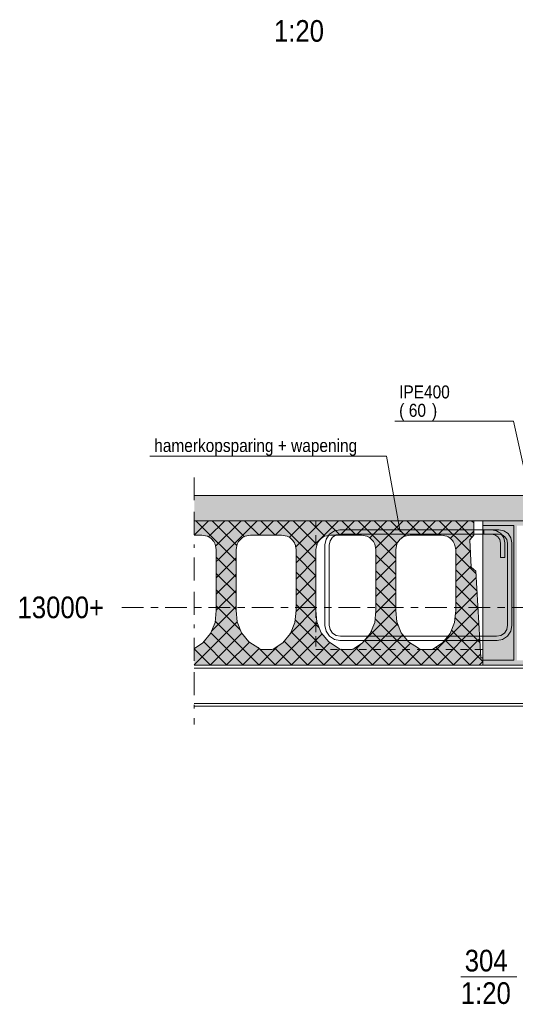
# Model space of a CAD drawing. Header units: millimetres. Extents: x -931 to -90, y -1396 to -802.
# Tile 27 of 29: x -256 to -187, y -1084 to -948. Entities that reach past the tile are written whole.
import ezdxf

# ---------------------------------------------------------------- set-up
doc = ezdxf.new("R2010")
doc.units = ezdxf.units.MM
for name, pattern in [('XKITLINE00', [0]), ('XKITLINE01', [4, 1, -1, 1, -1]), ('XKITLINE03', [6, 3, -1, 1, -1])]:
    doc.linetypes.add(name, pattern=pattern)
for name, color, linetype, lineweight in [('Grafisch object', 3, 'Continuous', 0), ('Onderdeel', 2, 'Continuous', 0), ('Onderdeel label', 2, 'Continuous', 0), ('Overige objecten', 7, 'Continuous', 0), ('Stramien', 4, 'Continuous', 0), ('Tekst', 7, 'Continuous', 0), ('Wapeningsstaaf', 6, 'Continuous', 0)]:
    doc.layers.add(name, color=color, linetype=linetype, lineweight=lineweight)
doc.styles.add('ARIAL', font='arial.ttf')

msp = doc.modelspace()

# ---------------------------------------------------------------- hatches: boundary and pattern name
at = {"layer": 'Onderdeel'}
for points in [[(-191.65, -1017.31), (-231.61, -1017.31), (-231.61, -1013.81), (-191.65, -1013.81)], [(-182.65, -1017.31), (-191.65, -1017.31), (-191.65, -1013.81), (-182.65, -1013.81)], [(-187.36, -1017.98), (-191.65, -1017.98), (-191.65, -1017.31), (-182.65, -1017.31), (-182.65, -1017.98), (-186.93, -1017.98), (-186.93, -1036.63), (-182.65, -1036.63), (-182.65, -1037.31), (-191.65, -1037.31), (-191.65, -1036.63), (-187.36, -1036.63)], [(-187.36, -1036.63), (-191.65, -1036.63), (-191.65, -1017.98), (-187.36, -1017.98)]]:
    msp.add_hatch(color=256, dxfattribs=at).paths.add_polyline_path(points, flags=17)
h = msp.add_hatch(color=256, dxfattribs=at)
h.paths.add_polyline_path([(-230.55, -1019.31), (-231.61, -1019.31), (-231.61, -1017.31), (-192.9, -1017.31), (-192.9, -1019.31), (-193.46, -1019.94), (-193.24, -1023.73), (-192.6, -1024.3), (-191.9, -1036.31), (-191.65, -1036.31), (-191.65, -1036.81), (-192.15, -1037.31), (-231.61, -1037.31), (-231.61, -1035.04), (-231.58, -1035.02), (-230.39, -1034.22), (-229.34, -1032.94), (-228.71, -1031.4), (-228.55, -1029.75), (-228.55, -1029.73), (-228.55, -1029.7), (-228.55, -1021.31), (-228.7, -1020.54), (-229.13, -1019.89), (-229.78, -1019.46)], flags=17)
h.paths.add_polyline_path([(-224.56, -1019.46), (-225.21, -1019.89), (-225.65, -1020.54), (-225.8, -1021.31), (-225.8, -1029.74), (-225.67, -1031.33), (-225.06, -1032.83), (-224.03, -1034.07), (-222.67, -1034.94), (-222.56, -1035.03), (-222.43, -1035.1), (-222.29, -1035.14), (-222.15, -1035.15), (-220.95, -1035.15), (-220.84, -1035.14), (-220.73, -1035.12), (-220.63, -1035.08), (-220.53, -1035.02), (-219.34, -1034.22), (-218.29, -1032.94), (-217.66, -1031.4), (-217.5, -1029.75), (-217.5, -1029.73), (-217.5, -1029.7), (-217.5, -1021.31), (-217.65, -1020.54), (-218.08, -1019.89), (-218.73, -1019.46), (-219.5, -1019.31), (-223.8, -1019.31)])
h.paths.add_polyline_path([(-213.51, -1019.46), (-214.16, -1019.89), (-214.6, -1020.54), (-214.75, -1021.31), (-214.75, -1029.74), (-214.62, -1031.33), (-214.01, -1032.83), (-212.98, -1034.07), (-211.62, -1034.94), (-211.51, -1035.03), (-211.38, -1035.1), (-211.24, -1035.14), (-211.1, -1035.15), (-209.9, -1035.15), (-209.79, -1035.14), (-209.68, -1035.12), (-209.58, -1035.08), (-209.48, -1035.02), (-208.29, -1034.22), (-207.24, -1032.94), (-206.61, -1031.4), (-206.45, -1029.75), (-206.45, -1029.73), (-206.45, -1029.7), (-206.45, -1021.31), (-206.6, -1020.54), (-207.03, -1019.89), (-207.68, -1019.46), (-208.45, -1019.31), (-212.75, -1019.31)])
h.paths.add_polyline_path([(-202.46, -1019.46), (-203.11, -1019.89), (-203.55, -1020.54), (-203.7, -1021.31), (-203.7, -1029.74), (-203.57, -1031.33), (-202.96, -1032.83), (-201.93, -1034.07), (-200.57, -1034.94), (-200.46, -1035.03), (-200.33, -1035.1), (-200.19, -1035.14), (-200.05, -1035.15), (-198.85, -1035.15), (-198.74, -1035.14), (-198.63, -1035.12), (-198.53, -1035.08), (-198.43, -1035.02), (-197.24, -1034.22), (-196.19, -1032.94), (-195.56, -1031.4), (-195.4, -1029.75), (-195.4, -1029.73), (-195.4, -1029.7), (-195.4, -1021.31), (-195.55, -1020.54), (-195.98, -1019.89), (-196.63, -1019.46), (-197.4, -1019.31), (-201.7, -1019.31)])

# ---------------------------------------------------------------- linework, layer by layer
at = {"layer": 'Grafisch object', "linetype": 'XKITLINE00', "lineweight": 0}
for p, q in [((-231.61, -1011.31), (-231.61, -1014.48)), ((-231.61, -1016.07), (-231.61, -1019.24)), ((-231.61, -1020.58), (-231.61, -1021.08)), ((-231.61, -1022.42), (-231.61, -1025.59)), ((-231.61, -1027.18), (-231.61, -1030.36)), ((-231.61, -1031.69), (-231.61, -1032.19)), ((-231.61, -1033.53), (-231.61, -1036.71)), ((-231.61, -1038.29), (-231.61, -1041.47)), ((-231.61, -1042.81), (-231.61, -1043.31)), ((-231.61, -1044.64), (-231.61, -1045.51))]:
    msp.add_line(p, q, dxfattribs=at)
at = {"layer": 'Onderdeel', "linetype": 'XKITLINE00', "lineweight": 0}
for p, q in [((-231.61, -1013.81), (-191.65, -1013.81)), ((-191.65, -1013.81), (-182.65, -1013.81)), ((-231.61, -1019.31), (-229.61, -1017.31)), ((-231.61, -1017.31), (-191.65, -1017.31)), ((-231.61, -1017.31), (-192.9, -1017.31)), ((-230.49, -1018.18), (-231.37, -1017.31)), ((-225.8, -1022.87), (-230.49, -1018.18)), ((-229.62, -1019.56), (-227.37, -1017.31)), ((-225.69, -1020.74), (-229.12, -1017.31)), ((-228.64, -1020.83), (-225.12, -1017.31)), ((-228.24, -1022.67), (-222.88, -1017.31)), ((-224.66, -1019.52), (-226.88, -1017.31)), ((-222.63, -1019.31), (-224.63, -1017.31)), ((-222.63, -1019.31), (-220.63, -1017.31)), ((-220.39, -1019.31), (-222.39, -1017.31)), ((-220.39, -1019.31), (-218.39, -1017.31)), ((-214.75, -1022.7), (-220.14, -1017.31)), ((-218.47, -1019.63), (-216.14, -1017.31)), ((-214.61, -1020.6), (-217.9, -1017.31)), ((-217.56, -1020.97), (-213.9, -1017.31)), ((-217.5, -1023.15), (-211.65, -1017.31)), ((-213.5, -1019.46), (-215.65, -1017.31)), ((-211.41, -1019.31), (-213.41, -1017.31)), ((-211.41, -1019.31), (-209.41, -1017.31)), ((-209.16, -1019.31), (-211.16, -1017.31)), ((-209.16, -1019.31), (-207.16, -1017.31)), ((-203.7, -1022.52), (-208.92, -1017.31)), ((-207.31, -1019.7), (-204.92, -1017.31)), ((-203.5, -1020.47), (-206.67, -1017.31)), ((-206.49, -1021.12), (-202.67, -1017.31)), ((-202.31, -1019.43), (-204.43, -1017.31)), ((-202.81, -1019.69), (-200.43, -1017.31)), ((-200.18, -1019.31), (-202.18, -1017.31)), ((-200.18, -1019.31), (-198.18, -1017.31)), ((-197.94, -1019.31), (-199.94, -1017.31)), ((-197.94, -1019.31), (-195.94, -1017.31)), ((-193.36, -1021.64), (-197.69, -1017.31)), ((-196.16, -1019.77), (-193.69, -1017.31)), ((-193.16, -1019.6), (-195.45, -1017.31)), ((-192.9, -1017.61), (-193.2, -1017.31)), ((-192.9, -1017.31), (-192.9, -1019.31)), ((-191.65, -1017.31), (-182.65, -1017.31)), ((-191.65, -1017.98), (-191.65, -1017.31)), ((-191.65, -1017.31), (-191.65, -1017.31)), ((-182.65, -1017.31), (-191.65, -1017.31)), ((-187.36, -1017.98), (-191.65, -1017.98)), ((-191.65, -1036.63), (-191.65, -1017.98)), ((-191.65, -1017.98), (-191.65, -1017.98)), ((-191.65, -1017.98), (-187.36, -1017.98)), ((-187.36, -1036.63), (-187.36, -1017.98)), ((-187.36, -1017.98), (-187.36, -1017.98)), ((-187.36, -1017.98), (-187.36, -1036.63)), ((-231.61, -1019.31), (-231.61, -1019.31)), ((-231.61, -1019.31), (-231.61, -1019.31)), ((-231.61, -1019.31), (-231.61, -1019.31)), ((-231.61, -1019.31), (-230.55, -1019.31)), ((-230.55, -1019.31), (-229.78, -1019.46)), ((-224.56, -1019.46), (-223.8, -1019.31)), ((-223.8, -1019.31), (-219.5, -1019.31)), ((-219.5, -1019.31), (-218.73, -1019.46)), ((-213.51, -1019.46), (-212.75, -1019.31)), ((-212.75, -1019.31), (-208.45, -1019.31)), ((-208.45, -1019.31), (-207.68, -1019.46)), ((-202.46, -1019.46), (-201.7, -1019.31)), ((-201.7, -1019.31), (-197.4, -1019.31)), ((-197.4, -1019.31), (-196.63, -1019.46)), ((-195.41, -1021.27), (-192.9, -1018.76)), ((-192.9, -1019.31), (-193.46, -1019.94)), ((-193.46, -1019.94), (-193.46, -1019.94)), ((-193.46, -1019.94), (-193.24, -1023.73)), ((-192.9, -1019.31), (-192.9, -1019.31)), ((-228.7, -1020.54), (-228.55, -1021.31)), ((-228.55, -1029.7), (-228.55, -1021.31)), ((-225.8, -1021.31), (-225.65, -1020.54)), ((-225.8, -1029.72), (-225.8, -1021.31)), ((-217.65, -1020.54), (-217.5, -1021.31)), ((-217.5, -1029.7), (-217.5, -1021.31)), ((-214.75, -1021.31), (-214.6, -1020.54)), ((-214.75, -1021.3), (-214.75, -1029.74)), ((-214.75, -1029.72), (-214.75, -1021.31)), ((-206.6, -1020.54), (-206.45, -1021.31)), ((-206.45, -1023.33), (-203.32, -1020.2)), ((-206.45, -1029.7), (-206.45, -1021.31)), ((-203.7, -1021.31), (-203.55, -1020.54)), ((-203.7, -1029.72), (-203.7, -1021.31)), ((-195.55, -1020.54), (-195.4, -1021.31)), ((-195.4, -1029.7), (-195.4, -1021.31)), ((-225.8, -1025.12), (-228.55, -1022.37)), ((-228.55, -1022.98), (-228.24, -1022.67)), ((-227.12, -1023.8), (-225.8, -1022.47)), ((-214.75, -1024.94), (-217.5, -1022.19)), ((-217.5, -1025.4), (-214.75, -1022.65)), ((-203.7, -1024.77), (-206.45, -1022.02)), ((-195.4, -1023.5), (-193.37, -1021.48)), ((-192.58, -1024.66), (-195.4, -1021.84)), ((-228.55, -1025.22), (-227.12, -1023.8)), ((-206.45, -1025.57), (-203.7, -1022.82)), ((-195.4, -1025.75), (-193.24, -1023.59)), ((-193.24, -1023.73), (-193.24, -1023.73)), ((-193.24, -1023.73), (-192.6, -1024.3)), ((-225.8, -1027.36), (-228.55, -1024.61)), ((-228.55, -1027.47), (-226, -1024.92)), ((-226, -1024.92), (-225.8, -1024.72)), ((-214.75, -1027.19), (-217.5, -1024.44)), ((-217.5, -1027.64), (-214.75, -1024.89)), ((-203.7, -1027.01), (-206.45, -1024.26)), ((-206.45, -1027.82), (-203.7, -1025.07)), ((-192.44, -1027.05), (-195.4, -1024.09)), ((-195.4, -1027.99), (-192.55, -1025.15)), ((-192.6, -1024.3), (-192.6, -1024.3)), ((-192.6, -1024.3), (-191.9, -1036.31)), ((-214.75, -1029.43), (-217.5, -1026.68)), ((-203.7, -1029.26), (-206.45, -1026.51)), ((-192.3, -1029.43), (-195.4, -1026.33)), ((-225.8, -1029.61), (-228.55, -1026.86)), ((-228.55, -1029.72), (-225.8, -1026.96)), ((-217.52, -1029.91), (-214.75, -1027.14)), ((-206.49, -1030.1), (-203.7, -1027.31)), ((-195.46, -1030.3), (-192.43, -1027.27)), ((-229.22, -1032.62), (-225.8, -1029.21)), ((-225.22, -1032.44), (-228.55, -1029.1)), ((-218.14, -1032.78), (-214.75, -1029.38)), ((-214.29, -1032.14), (-217.5, -1028.93)), ((-203.36, -1031.84), (-206.45, -1028.75)), ((-200.22, -1037.31), (-192.3, -1029.39)), ((-192.16, -1031.82), (-195.4, -1028.58)), ((-228.71, -1031.4), (-228.55, -1029.75)), ((-228.55, -1029.7), (-228.55, -1029.71)), ((-228.55, -1029.71), (-228.55, -1029.73)), ((-228.55, -1029.73), (-228.55, -1029.74)), ((-228.55, -1029.74), (-228.55, -1029.75)), ((-225.8, -1029.73), (-225.8, -1029.72)), ((-225.8, -1029.72), (-225.8, -1029.72)), ((-225.8, -1029.74), (-225.8, -1029.73)), ((-225.8, -1029.73), (-225.8, -1029.73)), ((-225.67, -1031.33), (-225.8, -1029.74)), ((-217.66, -1031.4), (-217.5, -1029.75)), ((-217.5, -1029.7), (-217.5, -1029.71)), ((-217.5, -1029.71), (-217.5, -1029.73)), ((-217.5, -1029.73), (-217.5, -1029.74)), ((-217.5, -1029.74), (-217.5, -1029.75)), ((-214.75, -1029.73), (-214.75, -1029.72)), ((-214.75, -1029.72), (-214.75, -1029.72)), ((-214.75, -1029.74), (-214.75, -1029.73)), ((-214.75, -1029.73), (-214.75, -1029.73)), ((-214.62, -1031.33), (-214.75, -1029.74)), ((-207.99, -1033.85), (-203.7, -1029.56)), ((-206.61, -1031.4), (-206.45, -1029.75)), ((-206.45, -1029.7), (-206.45, -1029.71)), ((-206.45, -1029.71), (-206.45, -1029.73)), ((-206.45, -1029.73), (-206.45, -1029.74)), ((-206.45, -1029.74), (-206.45, -1029.75)), ((-203.7, -1029.73), (-203.7, -1029.72)), ((-203.7, -1029.72), (-203.7, -1029.72)), ((-203.7, -1029.74), (-203.7, -1029.73)), ((-203.7, -1029.73), (-203.7, -1029.73)), ((-203.57, -1031.33), (-203.7, -1029.74)), ((-195.56, -1031.4), (-195.4, -1029.75)), ((-192.02, -1034.2), (-195.5, -1030.72)), ((-195.4, -1029.7), (-195.4, -1029.71)), ((-195.4, -1029.71), (-195.4, -1029.73)), ((-195.4, -1029.73), (-195.4, -1029.74)), ((-195.4, -1029.74), (-195.4, -1029.75)), ((-231.61, -1037.27), (-225.66, -1031.32)), ((-228.71, -1031.4), (-229.34, -1032.94)), ((-222.59, -1037.31), (-228.69, -1031.2)), ((-225.06, -1032.83), (-225.67, -1031.33)), ((-217.66, -1031.4), (-218.29, -1032.94)), ((-211.37, -1037.31), (-217.63, -1031.04)), ((-217.02, -1033.9), (-214.57, -1031.45)), ((-214.01, -1032.83), (-214.62, -1031.33)), ((-209.2, -1037.31), (-203.47, -1031.57)), ((-206.61, -1031.4), (-207.24, -1032.94)), ((-200.14, -1037.31), (-206.56, -1030.88)), ((-202.96, -1032.83), (-203.57, -1031.33)), ((-197.98, -1037.31), (-192.18, -1031.51)), ((-195.56, -1031.4), (-196.19, -1032.94)), ((-229.34, -1032.94), (-230.39, -1034.22)), ((-229.41, -1037.31), (-225, -1032.9)), ((-224.84, -1037.31), (-229.3, -1032.84)), ((-224.03, -1034.07), (-225.06, -1032.83)), ((-218.29, -1032.94), (-219.34, -1034.22)), ((-218.3, -1032.94), (-218.14, -1032.78)), ((-213.61, -1037.31), (-218.2, -1032.71)), ((-215.9, -1035.02), (-213.87, -1032.99)), ((-212.98, -1034.07), (-214.01, -1032.83)), ((-207.24, -1032.94), (-208.29, -1034.22)), ((-202.39, -1037.31), (-207.1, -1032.59)), ((-206.96, -1037.31), (-202.74, -1033.09)), ((-201.93, -1034.07), (-202.96, -1032.83)), ((-196.19, -1032.94), (-197.24, -1034.22)), ((-191.65, -1036.81), (-196, -1032.47)), ((-231.58, -1035.02), (-230.39, -1034.22)), ((-227.08, -1037.31), (-230.29, -1034.1)), ((-227.16, -1037.31), (-223.96, -1034.11)), ((-224.03, -1034.07), (-222.67, -1034.94)), ((-220.35, -1037.31), (-222.77, -1034.88)), ((-222.67, -1037.31), (-220.09, -1034.72)), ((-222.56, -1035.03), (-222.67, -1034.94)), ((-220.53, -1035.02), (-219.34, -1034.22)), ((-220.43, -1037.31), (-217.02, -1033.9)), ((-215.86, -1037.31), (-219.16, -1034)), ((-214.77, -1036.14), (-212.81, -1034.18)), ((-212.98, -1034.07), (-211.62, -1034.94)), ((-211.51, -1035.03), (-211.62, -1034.94)), ((-211.45, -1037.31), (-208.5, -1034.36)), ((-209.48, -1035.02), (-208.29, -1034.22)), ((-206.88, -1037.31), (-209.29, -1034.89)), ((-204.63, -1037.31), (-208.03, -1033.9)), ((-204.71, -1037.31), (-201.65, -1034.25)), ((-201.93, -1034.07), (-200.57, -1034.94)), ((-200.46, -1035.03), (-200.57, -1034.94)), ((-198.43, -1035.02), (-197.24, -1034.22)), ((-195.65, -1037.31), (-198.13, -1034.82)), ((-193.41, -1037.31), (-196.9, -1033.81)), ((-195.73, -1037.31), (-192.06, -1033.63)), ((-231.61, -1035.04), (-231.58, -1035.02)), ((-229.33, -1037.31), (-231.6, -1035.04)), ((-224.92, -1037.31), (-222.61, -1035)), ((-222.43, -1035.1), (-222.56, -1035.03)), ((-222.29, -1035.14), (-222.43, -1035.1)), ((-222.15, -1035.15), (-222.29, -1035.14)), ((-222.15, -1035.15), (-220.95, -1035.15)), ((-220.84, -1035.14), (-220.95, -1035.15)), ((-220.73, -1035.12), (-220.84, -1035.14)), ((-220.63, -1035.08), (-220.73, -1035.12)), ((-220.53, -1035.02), (-220.63, -1035.08)), ((-218.1, -1037.31), (-220.44, -1034.96)), ((-218.18, -1037.31), (-215.9, -1035.02)), ((-215.94, -1037.31), (-214.77, -1036.14)), ((-213.65, -1037.27), (-211.45, -1035.06)), ((-211.38, -1035.1), (-211.51, -1035.03)), ((-211.24, -1035.14), (-211.38, -1035.1)), ((-209.12, -1037.31), (-211.31, -1035.12)), ((-211.1, -1035.15), (-211.24, -1035.14)), ((-211.1, -1035.15), (-209.9, -1035.15)), ((-209.79, -1035.14), (-209.9, -1035.15)), ((-209.68, -1035.12), (-209.79, -1035.14)), ((-209.58, -1035.08), (-209.68, -1035.12)), ((-209.48, -1035.02), (-209.58, -1035.08)), ((-202.47, -1037.31), (-200.28, -1035.12)), ((-200.33, -1035.1), (-200.46, -1035.03)), ((-200.19, -1035.14), (-200.33, -1035.1)), ((-200.05, -1035.15), (-200.19, -1035.14)), ((-197.9, -1037.31), (-200.05, -1035.15)), ((-200.05, -1035.15), (-198.85, -1035.15)), ((-198.74, -1035.14), (-198.85, -1035.15)), ((-198.63, -1035.12), (-198.74, -1035.14)), ((-198.53, -1035.08), (-198.63, -1035.12)), ((-198.43, -1035.02), (-198.53, -1035.08)), ((-193.48, -1037.31), (-191.93, -1035.75)), ((-191.97, -1035.16), (-191.65, -1035.16)), ((-191.9, -1036.31), (-191.9, -1036.31)), ((-191.9, -1036.31), (-191.65, -1036.31)), ((-191.65, -1036.31), (-191.65, -1036.81)), ((-231.61, -1037.31), (-192.15, -1037.31)), ((-231.57, -1037.31), (-231.57, -1037.3)), ((-213.69, -1037.31), (-213.65, -1037.27)), ((-191.65, -1036.81), (-192.15, -1037.31)), ((-192.15, -1037.31), (-191.65, -1037.31)), ((-192.15, -1037.31), (-192.15, -1037.31)), ((-191.65, -1037.31), (-191.65, -1036.63)), ((-191.65, -1036.63), (-191.65, -1036.63)), ((-191.65, -1036.63), (-187.36, -1036.63)), ((-187.36, -1036.63), (-191.65, -1036.63)), ((-191.65, -1036.81), (-191.65, -1036.81)), ((-182.65, -1037.31), (-191.65, -1037.31)), ((-187.36, -1036.63), (-187.36, -1036.63)), ((-141.4, -1037.71), (-231.61, -1037.71)), ((-141.4, -1042.61), (-231.61, -1042.61)), ((-141.4, -1043.01), (-231.61, -1043.01))]:
    msp.add_line(p, q, dxfattribs=at)
at = {"layer": 'Onderdeel', "linetype": 'XKITLINE01', "lineweight": 0}
for p, q in [((-191.65, -1017.31), (-214.75, -1017.31)), ((-214.75, -1017.31), (-214.75, -1035.16)), ((-214.75, -1017.31), (-214.75, -1021.3)), ((-191.65, -1017.31), (-191.65, -1017.31)), ((-191.65, -1017.31), (-191.65, -1035.16)), ((-191.65, -1017.31), (-191.65, -1035.16)), ((-214.75, -1029.74), (-214.75, -1035.16)), ((-214.75, -1035.16), (-191.97, -1035.16)), ((-191.65, -1035.16), (-191.65, -1035.16)), ((-191.65, -1035.16), (-191.65, -1035.16)), ((-191.65, -1035.16), (-191.65, -1035.16)), ((-231.61, -1037.31), (-192.15, -1037.31)), ((-141.4, -1037.31), (-191.65, -1037.31)), ((-191.65, -1037.31), (-182.65, -1037.31))]:
    msp.add_line(p, q, dxfattribs=at)
at = {"layer": 'Onderdeel', "linetype": 'XKITLINE00', "lineweight": 0}
for centre, start, end in [((-230.55, -1021.31), 22.5, 67.5), ((-223.8, -1021.31), 112.5, 157.5), ((-219.5, -1021.31), 22.5, 67.5), ((-212.75, -1021.31), 112.5, 157.5), ((-208.45, -1021.31), 22.5, 67.5), ((-201.7, -1021.31), 112.5, 157.5), ((-197.4, -1021.31), 22.5, 67.5)]:
    msp.add_arc(centre, 2, start, end, dxfattribs=at)
at = {"layer": 'Onderdeel label', "linetype": 'XKITLINE00', "lineweight": 0}
for p in [(-203.83, -1003.52), (-184.23, -1017.81)]:
    msp.add_line(p, (-187.4, -1003.52), dxfattribs=at)
at = {"layer": 'Overige objecten', "linetype": 'XKITLINE00', "lineweight": 0}
msp.add_line((-194.7, -1080.48), (-186.92, -1080.48), dxfattribs=at)
at = {"layer": 'Stramien', "linetype": 'XKITLINE03', "lineweight": 0}
msp.add_line((-241.61, -1029.31), (-125.55, -1029.31), dxfattribs=at)
at = {"layer": 'Tekst', "linetype": 'XKITLINE00', "lineweight": 0}
for p in [(-237.74, -1008.39), (-203.1, -1018.86)]:
    msp.add_line(p, (-204.98, -1008.39), dxfattribs=at)
at = {"layer": 'Wapeningsstaaf', "linetype": 'XKITLINE00', "lineweight": 0}
for p, q in [((-212.2, -1018.71), (-211.43, -1018.56)), ((-212.2, -1018.71), (-211.43, -1018.56)), ((-212.2, -1018.71), (-211.43, -1018.56)), ((-212.2, -1018.71), (-211.43, -1018.56)), ((-211.43, -1018.56), (-190.43, -1018.56)), ((-211.43, -1018.56), (-190.43, -1018.56)), ((-211.43, -1018.56), (-190.43, -1018.56)), ((-211.43, -1018.56), (-190.43, -1018.56)), ((-191.49, -1019.16), (-191.49, -1018.56)), ((-191.49, -1018.56), (-189.43, -1018.56)), ((-191.49, -1019.16), (-191.49, -1018.56)), ((-191.49, -1018.56), (-189.43, -1018.56)), ((-191.49, -1019.16), (-191.49, -1018.56)), ((-191.49, -1018.56), (-189.43, -1018.56)), ((-191.49, -1019.16), (-191.49, -1018.56)), ((-191.49, -1018.56), (-189.43, -1018.56)), ((-190.43, -1018.56), (-189.75, -1018.69)), ((-190.43, -1018.56), (-189.75, -1018.69)), ((-190.43, -1018.56), (-189.75, -1018.69)), ((-190.43, -1018.56), (-189.75, -1018.69)), ((-189.43, -1018.56), (-188.75, -1018.69)), ((-189.43, -1018.56), (-188.75, -1018.69)), ((-189.43, -1018.56), (-188.75, -1018.69)), ((-189.43, -1018.56), (-188.75, -1018.69)), ((-213.5, -1020.63), (-213.34, -1019.85)), ((-213.5, -1020.63), (-213.34, -1019.85)), ((-213.5, -1020.63), (-213.34, -1019.85)), ((-213.5, -1020.63), (-213.34, -1019.85)), ((-213.34, -1019.85), (-212.89, -1019.17)), ((-213.34, -1019.85), (-212.89, -1019.17)), ((-213.34, -1019.85), (-212.89, -1019.17)), ((-213.34, -1019.85), (-212.89, -1019.17)), ((-212.89, -1019.17), (-212.2, -1018.71)), ((-212.89, -1019.17), (-212.2, -1018.71)), ((-212.89, -1019.17), (-212.2, -1018.71)), ((-212.89, -1019.17), (-212.2, -1018.71)), ((-212.78, -1020.08), (-212.45, -1019.6)), ((-212.78, -1020.08), (-212.45, -1019.6)), ((-212.78, -1020.08), (-212.45, -1019.6)), ((-212.78, -1020.08), (-212.45, -1019.6)), ((-212.45, -1019.6), (-211.97, -1019.28)), ((-212.45, -1019.6), (-211.97, -1019.28)), ((-212.45, -1019.6), (-211.97, -1019.28)), ((-212.45, -1019.6), (-211.97, -1019.28)), ((-211.97, -1019.28), (-211.37, -1019.16)), ((-211.97, -1019.28), (-211.37, -1019.16)), ((-211.97, -1019.28), (-211.37, -1019.16)), ((-211.97, -1019.28), (-211.37, -1019.16)), ((-211.37, -1019.16), (-190.49, -1019.16)), ((-211.37, -1019.16), (-190.49, -1019.16)), ((-211.37, -1019.16), (-190.49, -1019.16)), ((-211.37, -1019.16), (-190.49, -1019.16)), ((-191.49, -1019.16), (-189.49, -1019.16)), ((-191.49, -1019.16), (-189.49, -1019.16)), ((-191.49, -1019.16), (-189.49, -1019.16)), ((-191.49, -1019.16), (-189.49, -1019.16)), ((-190.49, -1019.16), (-189.99, -1019.26)), ((-190.49, -1019.16), (-189.99, -1019.26)), ((-190.49, -1019.16), (-189.99, -1019.26)), ((-190.49, -1019.16), (-189.99, -1019.26)), ((-189.99, -1019.26), (-189.58, -1019.53)), ((-189.99, -1019.26), (-189.58, -1019.53)), ((-189.99, -1019.26), (-189.58, -1019.53)), ((-189.99, -1019.26), (-189.58, -1019.53)), ((-189.75, -1018.69), (-189.15, -1019.09)), ((-189.75, -1018.69), (-189.15, -1019.09)), ((-189.75, -1018.69), (-189.15, -1019.09)), ((-189.75, -1018.69), (-189.15, -1019.09)), ((-189.31, -1019.93), (-189.58, -1019.53)), ((-189.31, -1019.93), (-189.58, -1019.53)), ((-189.31, -1019.93), (-189.58, -1019.53)), ((-189.31, -1019.93), (-189.58, -1019.53)), ((-189.49, -1019.16), (-188.99, -1019.26)), ((-189.49, -1019.16), (-188.99, -1019.26)), ((-189.49, -1019.16), (-188.99, -1019.26)), ((-189.49, -1019.16), (-188.99, -1019.26)), ((-189.21, -1020.44), (-189.31, -1019.93)), ((-189.21, -1020.44), (-189.31, -1019.93)), ((-189.21, -1020.44), (-189.31, -1019.93)), ((-189.21, -1020.44), (-189.31, -1019.93)), ((-188.75, -1019.7), (-189.15, -1019.09)), ((-188.75, -1019.7), (-189.15, -1019.09)), ((-188.75, -1019.7), (-189.15, -1019.09)), ((-188.75, -1019.7), (-189.15, -1019.09)), ((-188.99, -1019.26), (-188.58, -1019.53)), ((-188.99, -1019.26), (-188.58, -1019.53)), ((-188.99, -1019.26), (-188.58, -1019.53)), ((-188.99, -1019.26), (-188.58, -1019.53)), ((-188.75, -1018.69), (-188.15, -1019.09)), ((-188.75, -1018.69), (-188.15, -1019.09)), ((-188.75, -1018.69), (-188.15, -1019.09)), ((-188.75, -1018.69), (-188.15, -1019.09)), ((-188.61, -1020.38), (-188.75, -1019.7)), ((-188.61, -1020.38), (-188.75, -1019.7)), ((-188.61, -1020.38), (-188.75, -1019.7)), ((-188.61, -1020.38), (-188.75, -1019.7)), ((-188.31, -1019.93), (-188.58, -1019.53)), ((-188.31, -1019.93), (-188.58, -1019.53)), ((-188.31, -1019.93), (-188.58, -1019.53)), ((-188.31, -1019.93), (-188.58, -1019.53)), ((-188.21, -1020.44), (-188.31, -1019.93)), ((-188.21, -1020.44), (-188.31, -1019.93)), ((-188.21, -1020.44), (-188.31, -1019.93)), ((-188.21, -1020.44), (-188.31, -1019.93)), ((-187.75, -1019.7), (-188.15, -1019.09)), ((-187.75, -1019.7), (-188.15, -1019.09)), ((-187.75, -1019.7), (-188.15, -1019.09)), ((-187.75, -1019.7), (-188.15, -1019.09)), ((-187.61, -1020.38), (-187.75, -1019.7)), ((-187.61, -1020.38), (-187.75, -1019.7)), ((-187.61, -1020.38), (-187.75, -1019.7)), ((-187.61, -1020.38), (-187.75, -1019.7)), ((-213.5, -1031.84), (-213.5, -1020.63)), ((-213.5, -1031.84), (-213.5, -1020.63)), ((-213.5, -1031.84), (-213.5, -1020.63)), ((-213.5, -1031.84), (-213.5, -1020.63)), ((-212.9, -1020.69), (-212.78, -1020.08)), ((-212.9, -1020.69), (-212.78, -1020.08)), ((-212.9, -1020.69), (-212.78, -1020.08)), ((-212.9, -1020.69), (-212.78, -1020.08)), ((-212.9, -1031.78), (-212.9, -1020.69)), ((-212.9, -1031.78), (-212.9, -1020.69)), ((-212.9, -1031.78), (-212.9, -1020.69)), ((-212.9, -1031.78), (-212.9, -1020.69)), ((-189.21, -1022.41), (-189.21, -1020.44)), ((-189.21, -1022.41), (-189.21, -1020.44)), ((-189.21, -1022.41), (-189.21, -1020.44)), ((-189.21, -1022.41), (-189.21, -1020.44)), ((-188.61, -1022.41), (-188.61, -1020.38)), ((-188.61, -1022.41), (-188.61, -1020.38)), ((-188.61, -1022.41), (-188.61, -1020.38)), ((-188.61, -1022.41), (-188.61, -1020.38)), ((-188.21, -1031.78), (-188.21, -1020.44)), ((-188.21, -1031.78), (-188.21, -1020.44)), ((-188.21, -1031.78), (-188.21, -1020.44)), ((-188.21, -1031.78), (-188.21, -1020.44)), ((-187.61, -1031.84), (-187.61, -1020.38)), ((-187.61, -1031.84), (-187.61, -1020.38)), ((-187.61, -1031.84), (-187.61, -1020.38)), ((-187.61, -1031.84), (-187.61, -1020.38)), ((-189.21, -1022.41), (-188.61, -1022.41)), ((-189.21, -1022.41), (-188.61, -1022.41)), ((-189.21, -1022.41), (-188.61, -1022.41)), ((-189.21, -1022.41), (-188.61, -1022.41)), ((-213.34, -1032.61), (-213.5, -1031.84)), ((-213.34, -1032.61), (-213.5, -1031.84)), ((-213.34, -1032.61), (-213.5, -1031.84)), ((-213.34, -1032.61), (-213.5, -1031.84)), ((-212.78, -1032.38), (-212.9, -1031.78)), ((-212.78, -1032.38), (-212.9, -1031.78)), ((-212.78, -1032.38), (-212.9, -1031.78)), ((-212.78, -1032.38), (-212.9, -1031.78)), ((-188.33, -1032.38), (-188.21, -1031.78)), ((-188.33, -1032.38), (-188.21, -1031.78)), ((-188.33, -1032.38), (-188.21, -1031.78)), ((-188.33, -1032.38), (-188.21, -1031.78)), ((-187.77, -1032.61), (-187.61, -1031.84)), ((-187.77, -1032.61), (-187.61, -1031.84)), ((-187.77, -1032.61), (-187.61, -1031.84)), ((-187.77, -1032.61), (-187.61, -1031.84)), ((-212.89, -1033.29), (-213.34, -1032.61)), ((-212.89, -1033.29), (-213.34, -1032.61)), ((-212.89, -1033.29), (-213.34, -1032.61)), ((-212.89, -1033.29), (-213.34, -1032.61)), ((-212.89, -1033.29), (-212.2, -1033.75)), ((-212.89, -1033.29), (-212.2, -1033.75)), ((-212.89, -1033.29), (-212.2, -1033.75)), ((-212.89, -1033.29), (-212.2, -1033.75)), ((-212.45, -1032.86), (-212.78, -1032.38)), ((-212.45, -1032.86), (-212.78, -1032.38)), ((-212.45, -1032.86), (-212.78, -1032.38)), ((-212.45, -1032.86), (-212.78, -1032.38)), ((-212.45, -1032.86), (-211.97, -1033.19)), ((-212.45, -1032.86), (-211.97, -1033.19)), ((-212.45, -1032.86), (-211.97, -1033.19)), ((-212.45, -1032.86), (-211.97, -1033.19)), ((-211.97, -1033.19), (-211.37, -1033.31)), ((-211.97, -1033.19), (-211.37, -1033.31)), ((-211.97, -1033.19), (-211.37, -1033.31)), ((-211.97, -1033.19), (-211.37, -1033.31)), ((-211.37, -1033.31), (-189.74, -1033.31)), ((-211.37, -1033.31), (-189.74, -1033.31)), ((-211.37, -1033.31), (-189.74, -1033.31)), ((-211.37, -1033.31), (-189.74, -1033.31)), ((-189.74, -1033.31), (-189.14, -1033.19)), ((-189.74, -1033.31), (-189.14, -1033.19)), ((-189.74, -1033.31), (-189.14, -1033.19)), ((-189.74, -1033.31), (-189.14, -1033.19)), ((-189.14, -1033.19), (-188.66, -1032.86)), ((-189.14, -1033.19), (-188.66, -1032.86)), ((-189.14, -1033.19), (-188.66, -1032.86)), ((-189.14, -1033.19), (-188.66, -1032.86)), ((-188.91, -1033.75), (-188.22, -1033.29)), ((-188.91, -1033.75), (-188.22, -1033.29)), ((-188.91, -1033.75), (-188.22, -1033.29)), ((-188.91, -1033.75), (-188.22, -1033.29)), ((-188.66, -1032.86), (-188.33, -1032.38)), ((-188.66, -1032.86), (-188.33, -1032.38)), ((-188.66, -1032.86), (-188.33, -1032.38)), ((-188.66, -1032.86), (-188.33, -1032.38)), ((-188.22, -1033.29), (-187.77, -1032.61)), ((-188.22, -1033.29), (-187.77, -1032.61)), ((-188.22, -1033.29), (-187.77, -1032.61)), ((-188.22, -1033.29), (-187.77, -1032.61)), ((-212.2, -1033.75), (-211.43, -1033.91)), ((-212.2, -1033.75), (-211.43, -1033.91)), ((-212.2, -1033.75), (-211.43, -1033.91)), ((-212.2, -1033.75), (-211.43, -1033.91)), ((-211.43, -1033.91), (-189.68, -1033.91)), ((-211.43, -1033.91), (-189.68, -1033.91)), ((-211.43, -1033.91), (-189.68, -1033.91)), ((-211.43, -1033.91), (-189.68, -1033.91)), ((-189.68, -1033.91), (-188.91, -1033.75)), ((-189.68, -1033.91), (-188.91, -1033.75)), ((-189.68, -1033.91), (-188.91, -1033.75)), ((-189.68, -1033.91), (-188.91, -1033.75))]:
    msp.add_line(p, q, dxfattribs=at)

# ---------------------------------------------------------------- texts
at = {"layer": 'Onderdeel label', "style": 'ARIAL', "width": 0.85}
for s, p in [('IPE400', (-203.23, -1000.37)), ('(', (-203.23, -1002.92)), ('60', (-201.89, -1002.92)), (')', (-198.68, -1002.92))]:
    msp.add_text(s, height=1.8, dxfattribs=at).set_placement(p)
at = {"layer": 'Overige objecten', "style": 'ARIAL', "width": 0.85}
for s, p in [('1:20', (-220.57, -950.98)), ('304', (-194.15, -1079.73)), ('1:20', (-194.7, -1084.23))]:
    msp.add_text(s, height=3, dxfattribs=at).set_placement(p)
at = {"layer": 'Stramien', "style": 'ARIAL', "width": 0.85}
msp.add_text('13000+', height=3, dxfattribs=at).set_placement((-256.07, -1030.81))
at = {"layer": 'Tekst', "style": 'ARIAL', "width": 0.85}
msp.add_text('hamerkopsparing + wapening', height=1.8, dxfattribs=at).set_placement((-237.14, -1007.79))

doc.saveas('drawing.dxf')
